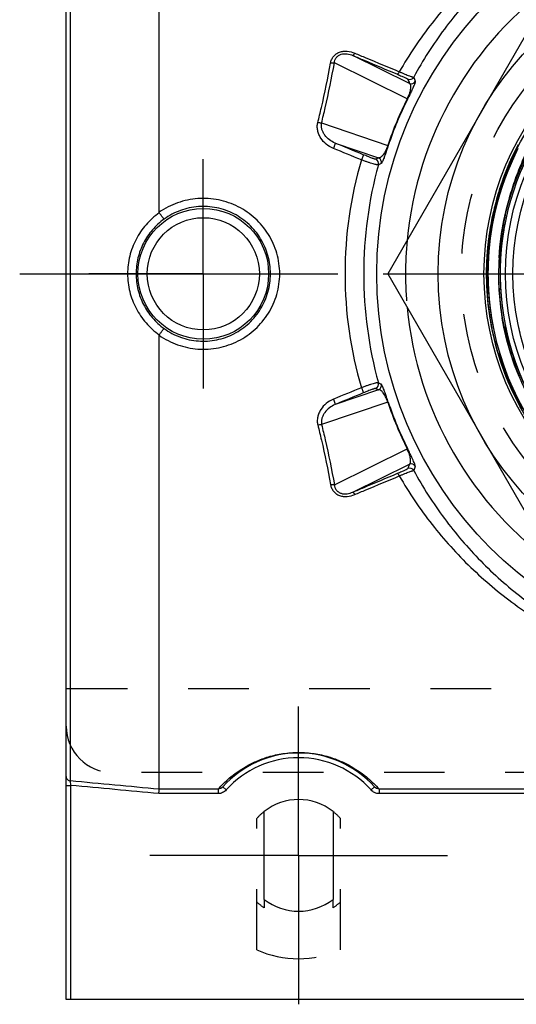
# Model space of a CAD drawing. Header units: millimetres. Extents: x 420 to 580, y 417 to 583.
# Tile 1 of 5: x 420 to 473, y 422 to 527. Entities that reach past the tile are written whole.
import ezdxf

# ---------------------------------------------------------------- set-up
doc = ezdxf.new("R2010")
doc.units = ezdxf.units.MM
doc.header["$LTSCALE"] = 65.185185
doc.linetypes.add('CENTER', pattern=[0.6, 0.375, -0.075, 0.075, -0.075])
doc.linetypes.add('HIDDEN', pattern=[0.2, 0.1, -0.1])
for name, color, linetype in [('ACHSEN_S', 7, 'CONTINUOUS'), ('FASEN', 7, 'CONTINUOUS'), ('FLAECHEN', 7, 'CONTINUOUS'), ('KOERPER', 7, 'CONTINUOUS'), ('KONST.EL_MIT_GEO', 7, 'CONTINUOUS')]:
    doc.layers.add(name, color=color, linetype=linetype)

msp = doc.modelspace()

# ---------------------------------------------------------------- linework, layer by layer
at = {"layer": 'ACHSEN_S', "color": 2, "linetype": 'CENTER'}
msp.add_line((420, 500), (580, 500), dxfattribs=at)
at = {"layer": 'FASEN', "color": 7, "linetype": 'Continuous'}
msp.add_circle((500, 500), 41.6, dxfattribs=at)
for start, end in [(125.3802, 174.6199), (185.3801, 234.6198)]:
    msp.add_arc((500, 500), 38.5, start, end, dxfattribs=at)
at = {"layer": 'FASEN', "color": 8, "linetype": 'HIDDEN'}
msp.add_arc((500, 500), 38.5, 174.6199, 185.3801, dxfattribs=at)
at = {"layer": 'FLAECHEN', "color": 2, "linetype": 'CENTER'}
for q in [(439.75, 512.32), (427.43, 500), (439.75, 487.68), (452.07, 500)]:
    msp.add_line((439.75, 500), q, dxfattribs=at)
at = {"layer": 'FLAECHEN', "color": 7, "linetype": 'Continuous'}
msp.add_circle((500, 500), 26.95, dxfattribs=at)
at = {"layer": 'KOERPER', "color": 8, "linetype": 'HIDDEN'}
for p, q in [((445.5, 427.36), (445.5, 441.47)), ((454.5, 427.36), (454.5, 441.47)), ((446.3, 432.78), (446.3, 431.88)), ((453.7, 431.88), (453.7, 432.78))]:
    msp.add_line(p, q, dxfattribs=at)
at = {"layer": 'KOERPER', "color": 7, "linetype": 'Continuous'}
for p, q in [((446.3, 432.78), (446.3, 442.22)), ((453.7, 442.22), (453.7, 432.78))]:
    msp.add_line(p, q, dxfattribs=at)
for start, end in [(51.9269, 128.0731), (231.9269, 308.0731)]:
    msp.add_arc((450, 437.5), 6, start, end, dxfattribs=at)
at = {"layer": 'KOERPER', "color": 8, "linetype": 'HIDDEN'}
for radius, start, end in [(6, 128.0731, 138.5904), (6, 41.4096, 51.9269), (6.73, 228.0214, 236.6367), (6.73, 303.3633, 311.9786)]:
    msp.add_arc((450, 437.5), radius, start, end, dxfattribs=at)
at = {"layer": 'KONST.EL_MIT_GEO', "color": 7, "linetype": 'Continuous'}
for p, q in [((425, 422), (425, 578)), ((425.46, 445.5), (425.46, 554.5)), ((435, 506.61), (435, 555.39)), ((479.79, 535), (459.59, 500)), ((461.92, 520.46), (455.84, 523.46)), ((461.67, 518.82), (453.85, 522.68)), ((452.47, 516.21), (459.59, 513.8)), ((453.93, 514.05), (458.6, 512.46)), ((459.59, 500), (479.79, 465)), ((435, 444.61), (435, 493.39)), ((458.6, 487.54), (453.93, 485.95)), ((459.59, 486.2), (452.47, 483.79)), ((453.85, 477.32), (461.67, 481.18)), ((455.84, 476.54), (461.92, 479.54)), ((425.5, 445.03), (425.46, 445.5)), ((425, 445.03), (425.5, 445.03)), ((425.5, 422), (425.5, 445.03)), ((441.35, 444.61), (435, 444.61)), ((441.35, 444.61), (441.35, 444.14)), ((441.84, 444.87), (442.21, 444.54)), ((458.16, 444.87), (457.79, 444.54)), ((541.35, 444.61), (458.65, 444.61)), ((458.65, 444.61), (458.65, 444.14)), ((441.35, 444.14), (434.98, 444.14)), ((541.35, 444.14), (458.65, 444.14)), ((575, 422), (425, 422))]:
    msp.add_line(p, q, dxfattribs=at)
at = {"layer": 'KONST.EL_MIT_GEO', "color": 8, "linetype": 'HIDDEN'}
for p, q in [((472.39, 511.23), (472.17, 510.67)), ((472.59, 511.71), (472.36, 511.16)), ((472.01, 510.25), (471.81, 509.69)), ((472.19, 510.74), (471.98, 510.18)), ((471.66, 509.25), (471.49, 508.69)), ((471.83, 509.75), (471.64, 509.19)), ((471.35, 508.25), (471.2, 507.68)), ((471.5, 508.75), (471.34, 508.19)), ((471.08, 507.23), (470.95, 506.66)), ((471.21, 507.74), (471.07, 507.17)), ((470.84, 506.21), (470.73, 505.64)), ((470.96, 506.72), (470.83, 506.15)), ((470.64, 505.18), (470.55, 504.6)), ((470.74, 505.69), (470.63, 505.12)), ((470.48, 504.14), (470.4, 503.56)), ((470.56, 504.66), (470.47, 504.08)), ((470.35, 503.09), (470.3, 502.52)), ((470.41, 503.62), (470.35, 503.04)), ((470.26, 502.05), (470.23, 501.47)), ((470.3, 502.57), (470.26, 502)), ((470.21, 500.99), (470.19, 500.42)), ((470.23, 501.52), (470.21, 500.95)), ((470.19, 500.47), (470.19, 499.9)), ((470.19, 499.94), (470.2, 499.38)), ((470.2, 499.42), (470.21, 498.85)), ((470.21, 498.89), (470.24, 498.33)), ((470.24, 498.37), (470.27, 497.8)), ((470.27, 497.84), (470.32, 497.28)), ((470.31, 497.32), (470.37, 496.76)), ((470.36, 496.79), (470.43, 496.24)), ((470.43, 496.27), (470.5, 495.72)), ((470.5, 495.75), (470.58, 495.2)), ((470.57, 495.23), (470.67, 494.68)), ((470.66, 494.71), (470.77, 494.17)), ((470.76, 494.2), (470.87, 493.65)), ((470.87, 493.68), (470.99, 493.14)), ((470.98, 493.17), (471.12, 492.63)), ((471.11, 492.66), (471.25, 492.13)), ((471.24, 492.15), (471.39, 491.62)), ((471.39, 491.64), (471.54, 491.12)), ((471.54, 491.14), (471.71, 490.62)), ((471.7, 490.64), (471.88, 490.12)), ((471.87, 490.14), (472.05, 489.63)), ((472.05, 489.65), (472.24, 489.14)), ((472.23, 489.15), (472.44, 488.65)), ((472.43, 488.67), (472.64, 488.17)), ((472.63, 488.18), (472.85, 487.69)), ((472.85, 487.7), (473.07, 487.21)), ((473.07, 487.22), (473.3, 486.74)), ((473.3, 486.75), (473.54, 486.27)), ((575, 455.4), (425, 455.4)), ((570, 446.4), (430, 446.4))]:
    msp.add_line(p, q, dxfattribs=at)
at = {"layer": 'KONST.EL_MIT_GEO', "color": 2, "linetype": 'CENTER'}
for q in [(450, 453.5), (434, 437.5), (466, 437.5), (450, 421.5)]:
    msp.add_line((450, 437.5), q, dxfattribs=at)
at = {"layer": 'KONST.EL_MIT_GEO', "color": 8, "linetype": 'HIDDEN'}
for points in [[(473.61, 513.87), (473.37, 513.4), (473.14, 512.93), (472.92, 512.46), (472.7, 511.98), (472.5, 511.5), (472.3, 511.01), (472.11, 510.52), (471.93, 510.03), (471.76, 509.53), (471.59, 509.04), (471.44, 508.53), (471.29, 508.03), (471.16, 507.52), (471.03, 507.01), (470.91, 506.5), (470.8, 505.99), (470.7, 505.48), (470.61, 504.96), (470.52, 504.44), (470.45, 503.92), (470.39, 503.4), (470.33, 502.88), (470.28, 502.36), (470.25, 501.83), (470.22, 501.31), (470.2, 500.79), (470.19, 500.26), (470.19, 499.74), (470.2, 499.21), (470.22, 498.69), (470.25, 498.16), (470.28, 497.64), (470.33, 497.12), (470.39, 496.6)], [(473.48, 513.62), (473.25, 513.15), (473.02, 512.67), (472.8, 512.2), (472.56, 511.65)], [(473.45, 513.55), (473.21, 513.08), (472.99, 512.61), (472.77, 512.13)], [(470.39, 496.6), (470.45, 496.08), (470.52, 495.56), (470.61, 495.04), (470.7, 494.52), (470.8, 494.01), (470.91, 493.49), (471.03, 492.98), (471.16, 492.47), (471.29, 491.97), (471.44, 491.46), (471.59, 490.96), (471.76, 490.46), (471.93, 489.97), (472.11, 489.48), (472.3, 488.99), (472.5, 488.5), (472.7, 488.02), (472.92, 487.54), (473.14, 487.07), (473.37, 486.6), (473.62, 486.12)]]:
    msp.add_lwpolyline(points, dxfattribs=at)
at = {"layer": 'KONST.EL_MIT_GEO', "color": 7, "linetype": 'Continuous'}
for centre, radius in [((500, 500), 35), ((500, 500), 30.06), ((500, 500), 27.75), ((439.75, 500), 7.03), ((439.75, 500), 6.03)]:
    msp.add_circle(centre, radius, dxfattribs=at)
at = {"layer": 'KONST.EL_MIT_GEO', "color": 8, "linetype": 'HIDDEN'}
for radius in [32.5, 29.73, 28.5, 26.95]:
    msp.add_circle((500, 500), radius, dxfattribs=at)
at = {"layer": 'KONST.EL_MIT_GEO', "color": 7, "linetype": 'Continuous'}
for centre, radius, start, end in [((500, 500), 28.5, 49.4615, 230.5666), ((500, 500), 28.33, 90, 224.8052), ((461.95, 521.38), 0.5, 247.5713, 330.5979), ((585.28, 563.66), 130.71, 199.0844, 199.2975), ((462.11, 520.92), 0.5, 247.572, 331.0233), ((583.3, 563.75), 128.2, 199.4117, 199.6278), ((497.79, 500.92), 40.31, 153.6366, 161.3634), ((497.38, 501.08), 39.82, 153.6336, 161.3664), ((500, 500), 29.64, 152.9936, 240.6349), ((498.29, 499.99), 43.3, 163.573, 179.9931), ((515.19, 394.89), 130.48, 115.7024, 115.8562), ((458.09, 511.85), 0.5, 344.2846, 67.4277), ((458.41, 512), 0.5, 343.9774, 67.4272), ((501.18, 500), 44.18, 164.6283, 180.0012), ((513.73, 396.23), 127.98, 115.372, 115.5281), ((498.29, 500.01), 43.3, 180.0069, 196.427), ((501.18, 500), 44.18, 179.9988, 195.3718), ((458.09, 488.15), 0.5, 292.5723, 15.7154), ((513.73, 603.77), 127.98, 244.4719, 244.628), ((458.41, 488), 0.5, 292.5728, 16.0226), ((515.19, 605.11), 130.48, 244.1438, 244.2976), ((497.79, 499.08), 40.31, 198.6366, 206.3634), ((497.38, 498.92), 39.82, 198.6336, 206.3664), ((585.28, 436.34), 130.71, 160.7025, 160.9156), ((462.11, 479.08), 0.5, 28.9776, 112.4273), ((583.3, 436.25), 128.2, 160.3722, 160.5883), ((461.95, 478.62), 0.5, 29.4028, 112.4279), ((450, 437.5), 11, 42.0972, 137.9028), ((450, 437.5), 10.5, 42.0972, 137.9028)]:
    msp.add_arc(centre, radius, start, end, dxfattribs=at)
at = {"layer": 'KONST.EL_MIT_GEO', "color": 8, "linetype": 'HIDDEN'}
for centre, radius, start, end in [((500, 500), 28.5, 49.4615, 318.2048), ((500, 500), 28.33, 91.1642, 224.4532), ((500, 500), 29.64, 152.9936, 39.4), ((500, 500), 29.64, 152.9936, 355.8267), ((500, 500), 29.64, 152.9936, 218.3189), ((500, 500), 28.5, 179.0585, 318.2373), ((430, 451.4), 5, 180, 270), ((450, 437.5), 11.1, 246.0734, 293.9266)]:
    msp.add_arc(centre, radius, start, end, dxfattribs=at)
at = {"layer": 'KONST.EL_MIT_GEO', "color": 7, "linetype": 'Continuous'}
for points, knots in [([(478.48, 538.81), (476.66, 537.83), (473.17, 535.63), (468.41, 531.64), (464.22, 527.01), (461.88, 523.54), (460.83, 521.72)], [0, 0, 0, 0, 0.248883, 0.496642, 0.746239, 1, 1, 1, 1]), ([(479.01, 538.12), (477.28, 537.14), (473.96, 534.92), (469.48, 530.94), (465.55, 526.35), (463.36, 522.93), (462.38, 521.14)], [0, 0, 0, 0, 0.248146, 0.495513, 0.74532, 1, 1, 1, 1]), ([(453.44, 522.65), (453.46, 522.78), (453.54, 523.03), (453.74, 523.37), (454.03, 523.65), (454.4, 523.84), (454.81, 523.93), (455.37, 523.93), (455.78, 523.82), (456.03, 523.72)], [0, 0, 0, 0, 0.119251, 0.239845, 0.362876, 0.488701, 0.616534, 0.745085, 1, 1, 1, 1]), ([(453.85, 522.68), (453.86, 522.77), (453.9, 522.97), (454.04, 523.24), (454.27, 523.46), (454.57, 523.6), (454.9, 523.66), (455.33, 523.63), (455.64, 523.54), (455.84, 523.46)], [0, 0, 0, 0, 0.115741, 0.234562, 0.358421, 0.487069, 0.617576, 0.747257, 1, 1, 1, 1]), ([(455.84, 523.46), (455.85, 523.46), (455.86, 523.46), (455.89, 523.48), (455.93, 523.53), (455.98, 523.61), (456.01, 523.68), (456.03, 523.72)], [0, 0, 0, 0, 0.04342, 0.108536, 0.316163, 0.620618, 1, 1, 1, 1]), ([(455.84, 523.46), (456.24, 523.29), (457.84, 522.62), (459.44, 521.94), (460.64, 521.44)], [0, 0, 0, 0, 0.249746, 1, 1, 1, 1]), ([(456.03, 523.72), (456.43, 523.55), (458.03, 522.88), (459.63, 522.22), (460.83, 521.72)], [0, 0, 0, 0, 0.24975, 1, 1, 1, 1]), ([(452.06, 516.24), (452.2, 516.78), (452.71, 518.91), (453.16, 521.05), (453.44, 522.65)], [0, 0, 0, 0, 0.253683, 1, 1, 1, 1]), ([(452.47, 516.21), (452.61, 516.76), (453.12, 518.9), (453.56, 521.06), (453.85, 522.68)], [0, 0, 0, 0, 0.253683, 1, 1, 1, 1]), ([(453.85, 522.68), (453.82, 522.66), (453.76, 522.65), (453.63, 522.63), (453.52, 522.64), (453.44, 522.65)], [0, 0, 0, 0, 0.19957, 0.439695, 1, 1, 1, 1]), ([(460.64, 521.44), (460.64, 521.44), (460.65, 521.44), (460.68, 521.47), (460.72, 521.52), (460.77, 521.61), (460.81, 521.68), (460.83, 521.72)], [0, 0, 0, 0, 0.040318, 0.104065, 0.312147, 0.618859, 1, 1, 1, 1]), ([(460.83, 521.72), (460.93, 521.67), (461.13, 521.59), (461.41, 521.47), (461.67, 521.36), (461.9, 521.28), (462.06, 521.22), (462.17, 521.18), (462.24, 521.16), (462.29, 521.15), (462.33, 521.14), (462.36, 521.13), (462.38, 521.13), (462.38, 521.14)], [0, 0, 0, 0, 0.200069, 0.387955, 0.557778, 0.704526, 0.82426, 0.873084, 0.914198, 0.947437, 0.972718, 0.990093, 1, 1, 1, 1]), ([(460.64, 521.44), (460.71, 521.41), (460.86, 521.34), (461.08, 521.25), (461.27, 521.17), (461.43, 521.09), (461.55, 521.04), (461.63, 521), (461.67, 520.97), (461.71, 520.96), (461.73, 520.94), (461.75, 520.93), (461.75, 520.92), (461.76, 520.92)], [0, 0, 0, 0, 0.20441, 0.395682, 0.567381, 0.714306, 0.832723, 0.880466, 0.920314, 0.952163, 0.97598, 0.991822, 1, 1, 1, 1]), ([(462.54, 520.68), (462.55, 520.67), (462.55, 520.66), (462.54, 520.62), (462.52, 520.54), (462.48, 520.42), (462.41, 520.25), (462.31, 520.01), (462.16, 519.69), (461.96, 519.27), (461.8, 518.95), (461.71, 518.77)], [0, 0, 0, 0, 0.008675, 0.021414, 0.060887, 0.121652, 0.207809, 0.326008, 0.487743, 0.711663, 1, 1, 1, 1]), ([(461.92, 520.46), (462.03, 520.38), (462.06, 520.14), (462.04, 519.86), (461.98, 519.6), (461.87, 519.24), (461.75, 518.97), (461.67, 518.82)], [0, 0, 0, 0, 0.24188, 0.348687, 0.491907, 0.69766, 1, 1, 1, 1]), ([(461.67, 518.82), (461.68, 518.81), (461.69, 518.8), (461.71, 518.78), (461.71, 518.77), (461.71, 518.77)], [0, 0, 0, 0, 0.662116, 0.866946, 1, 1, 1, 1]), ([(453.74, 513.47), (453.46, 513.58), (452.95, 513.89), (452.45, 514.45), (452.18, 514.97), (452.04, 515.38), (451.99, 515.82), (452.03, 516.11), (452.06, 516.24)], [0, 0, 0, 0, 0.253465, 0.504499, 0.629307, 0.753379, 0.876837, 1, 1, 1, 1]), ([(452.47, 516.21), (452.45, 516.21), (452.39, 516.2), (452.25, 516.21), (452.14, 516.23), (452.06, 516.24)], [0, 0, 0, 0, 0.190072, 0.428614, 1, 1, 1, 1]), ([(453.93, 514.05), (453.71, 514.14), (453.29, 514.38), (452.87, 514.8), (452.63, 515.2), (452.5, 515.52), (452.44, 515.87), (452.45, 516.1), (452.47, 516.21)], [0, 0, 0, 0, 0.254944, 0.505661, 0.629887, 0.75336, 0.876474, 1, 1, 1, 1]), ([(453.93, 514.05), (453.93, 514.05), (453.93, 514.04), (453.93, 514.03), (453.93, 514.01), (453.92, 513.98), (453.91, 513.93), (453.88, 513.85), (453.85, 513.77), (453.81, 513.64), (453.77, 513.54), (453.74, 513.47)], [0, 0, 0, 0, 0.011258, 0.030583, 0.058765, 0.095769, 0.194808, 0.323473, 0.475837, 0.644756, 1, 1, 1, 1]), ([(459.59, 513.8), (459.54, 513.63), (459.43, 513.36), (459.26, 513.02), (459.11, 512.8), (458.94, 512.59), (458.74, 512.44), (458.6, 512.46)], [0, 0, 0, 0, 0.302339, 0.508092, 0.651313, 0.75812, 1, 1, 1, 1]), ([(459.65, 513.81), (459.59, 513.61), (459.47, 513.28), (459.32, 512.83), (459.2, 512.5), (459.1, 512.26), (459.03, 512.09), (458.97, 511.98), (458.93, 511.91), (458.91, 511.87), (458.9, 511.86), (458.89, 511.86)], [0, 0, 0, 0, 0.288337, 0.512256, 0.673991, 0.792191, 0.878348, 0.939113, 0.978586, 0.991325, 1, 1, 1, 1]), ([(459.59, 513.8), (459.6, 513.8), (459.62, 513.8), (459.65, 513.8), (459.65, 513.8), (459.65, 513.81)], [0, 0, 0, 0, 0.662118, 0.866947, 1, 1, 1, 1]), ([(474.77, 484.13), (474.09, 485.21), (472.86, 487.47), (471.49, 491.06), (470.59, 494.81), (470.18, 498.64), (470.28, 502.48), (470.88, 506.29), (471.96, 509.98), (473, 512.33), (473.59, 513.46)], [0, 0, 0, 0, 0.124997, 0.249999, 0.375, 0.500001, 0.625002, 0.750002, 0.875002, 1, 1, 1, 1]), ([(456.96, 512.8), (456.96, 512.8), (456.96, 512.8), (456.96, 512.79), (456.96, 512.77), (456.95, 512.74), (456.93, 512.69), (456.91, 512.61), (456.88, 512.53), (456.85, 512.44), (456.81, 512.34), (456.78, 512.27), (456.76, 512.24)], [0, 0, 0, 0, 0.010769, 0.029772, 0.057684, 0.094433, 0.192997, 0.321284, 0.473486, 0.642612, 0.820858, 1, 1, 1, 1]), ([(458.58, 511.71), (458.57, 511.71), (458.55, 511.7), (458.52, 511.7), (458.47, 511.71), (458.41, 511.72), (458.33, 511.73), (458.19, 511.76), (458, 511.82), (457.73, 511.9), (457.43, 512), (457.1, 512.11), (456.88, 512.2), (456.76, 512.24)], [0, 0, 0, 0, 0.010432, 0.028321, 0.054463, 0.088899, 0.131443, 0.181792, 0.304275, 0.452475, 0.621617, 0.806171, 1, 1, 1, 1]), ([(458.29, 512.31), (458.28, 512.31), (458.27, 512.31), (458.25, 512.31), (458.21, 512.32), (458.17, 512.34), (458.11, 512.36), (458.04, 512.38), (457.96, 512.41), (457.84, 512.45), (457.67, 512.52), (457.45, 512.6), (457.21, 512.7), (457.04, 512.77), (456.96, 512.8)], [0, 0, 0, 0, 0.008375, 0.025369, 0.051069, 0.085291, 0.127754, 0.178105, 0.235933, 0.300773, 0.449375, 0.619197, 0.804782, 1, 1, 1, 1]), ([(447.97, 500), (447.97, 500.37), (447.91, 501.12), (447.68, 502.21), (447.3, 503.27), (446.77, 504.25), (446.12, 505.16), (445.34, 505.97), (444.47, 506.66), (443.19, 507.42), (441.41, 508.04), (439.16, 508.18), (436.95, 507.72), (435.61, 507.03), (435, 506.61)], [0, 0, 0, 0, 0.062632, 0.125244, 0.187822, 0.25036, 0.312867, 0.375361, 0.437861, 0.500387, 0.625268, 0.750255, 0.8752, 1, 1, 1, 1]), ([(446.97, 500), (446.97, 500.66), (446.79, 501.98), (445.99, 503.82), (444.73, 505.37), (443.09, 506.52), (441.21, 507.18), (439.21, 507.31), (437.25, 506.89), (436.07, 506.26), (435.54, 505.88)], [0, 0, 0, 0, 0.125146, 0.250124, 0.374945, 0.499791, 0.624815, 0.749976, 0.875082, 1, 1, 1, 1]), ([(435.01, 506.56), (434.49, 506.19), (433.54, 505.32), (432.45, 503.73), (431.76, 501.92), (431.61, 500.64), (431.61, 500)], [0, 0, 0, 0, 0.250024, 0.500018, 0.750002, 1, 1, 1, 1]), ([(435.54, 505.88), (435.07, 505.55), (434.22, 504.77), (433.26, 503.33), (432.66, 501.72), (432.52, 500.57), (432.52, 500)], [0, 0, 0, 0, 0.250012, 0.499997, 0.749985, 1, 1, 1, 1]), ([(435.54, 505.88), (435.54, 505.88), (435.53, 505.88), (435.52, 505.89), (435.51, 505.91), (435.49, 505.93), (435.46, 505.96), (435.43, 506.01), (435.37, 506.08), (435.29, 506.18), (435.21, 506.3), (435.11, 506.42), (435.05, 506.51), (435.01, 506.56)], [0, 0, 0, 0, 0.008491, 0.025456, 0.050957, 0.084853, 0.126906, 0.176808, 0.298614, 0.44662, 0.616362, 0.802701, 1, 1, 1, 1]), ([(431.61, 500), (431.61, 499.36), (431.76, 498.08), (432.45, 496.27), (433.54, 494.68), (434.49, 493.81), (435.01, 493.44)], [0, 0, 0, 0, 0.249998, 0.499982, 0.749976, 1, 1, 1, 1]), ([(432.52, 500), (432.52, 499.43), (432.66, 498.28), (433.26, 496.67), (434.22, 495.23), (435.07, 494.45), (435.54, 494.12)], [0, 0, 0, 0, 0.250015, 0.500003, 0.749988, 1, 1, 1, 1]), ([(435, 493.39), (435.61, 492.97), (436.95, 492.28), (439.16, 491.82), (441.41, 491.96), (443.19, 492.58), (444.47, 493.34), (445.34, 494.03), (446.12, 494.84), (446.77, 495.75), (447.3, 496.73), (447.68, 497.79), (447.91, 498.88), (447.97, 499.63), (447.97, 500)], [0, 0, 0, 0, 0.1248, 0.249745, 0.374732, 0.499613, 0.562139, 0.624639, 0.687133, 0.74964, 0.812178, 0.874756, 0.937368, 1, 1, 1, 1]), ([(435.54, 494.12), (436.07, 493.74), (437.25, 493.11), (439.21, 492.69), (441.21, 492.82), (443.09, 493.48), (444.73, 494.63), (445.99, 496.18), (446.79, 498.02), (446.97, 499.34), (446.97, 500)], [0, 0, 0, 0, 0.124918, 0.250024, 0.375185, 0.500209, 0.625055, 0.749876, 0.874854, 1, 1, 1, 1]), ([(435.01, 493.44), (435.05, 493.49), (435.11, 493.58), (435.21, 493.7), (435.29, 493.82), (435.37, 493.92), (435.43, 493.99), (435.46, 494.04), (435.49, 494.07), (435.51, 494.09), (435.52, 494.11), (435.53, 494.12), (435.54, 494.12), (435.54, 494.12)], [0, 0, 0, 0, 0.197299, 0.383638, 0.55338, 0.701387, 0.823192, 0.873094, 0.915147, 0.949043, 0.974545, 0.991509, 1, 1, 1, 1]), ([(458.58, 488.29), (458.57, 488.29), (458.55, 488.3), (458.52, 488.3), (458.47, 488.29), (458.41, 488.28), (458.33, 488.27), (458.19, 488.24), (458, 488.18), (457.73, 488.1), (457.43, 488), (457.1, 487.89), (456.88, 487.8), (456.76, 487.76)], [0, 0, 0, 0, 0.010432, 0.02832, 0.054461, 0.088897, 0.131441, 0.181789, 0.304273, 0.452473, 0.621615, 0.80617, 1, 1, 1, 1]), ([(459.65, 486.19), (459.59, 486.39), (459.47, 486.72), (459.32, 487.17), (459.2, 487.5), (459.1, 487.74), (459.03, 487.91), (458.97, 488.02), (458.93, 488.09), (458.91, 488.13), (458.9, 488.14), (458.89, 488.14)], [0, 0, 0, 0, 0.288337, 0.512256, 0.673991, 0.792191, 0.878348, 0.939114, 0.978586, 0.991325, 1, 1, 1, 1]), ([(456.76, 487.76), (456.78, 487.73), (456.81, 487.66), (456.85, 487.56), (456.88, 487.47), (456.91, 487.39), (456.93, 487.31), (456.95, 487.26), (456.96, 487.23), (456.96, 487.21), (456.96, 487.2), (456.96, 487.2), (456.96, 487.2)], [0, 0, 0, 0, 0.179142, 0.357388, 0.526514, 0.678716, 0.807003, 0.905567, 0.942316, 0.970228, 0.989231, 1, 1, 1, 1]), ([(458.29, 487.69), (458.28, 487.69), (458.27, 487.69), (458.25, 487.69), (458.21, 487.68), (458.17, 487.66), (458.11, 487.64), (458.04, 487.62), (457.96, 487.59), (457.84, 487.55), (457.67, 487.48), (457.45, 487.4), (457.21, 487.3), (457.04, 487.23), (456.96, 487.2)], [0, 0, 0, 0, 0.008375, 0.025369, 0.051069, 0.085291, 0.127754, 0.178105, 0.235933, 0.300773, 0.449375, 0.619197, 0.804782, 1, 1, 1, 1]), ([(459.59, 486.2), (459.54, 486.37), (459.43, 486.64), (459.26, 486.98), (459.11, 487.2), (458.94, 487.41), (458.74, 487.56), (458.6, 487.54)], [0, 0, 0, 0, 0.302339, 0.508092, 0.651312, 0.75812, 1, 1, 1, 1]), ([(453.74, 486.53), (453.46, 486.42), (452.95, 486.11), (452.45, 485.55), (452.18, 485.03), (452.04, 484.62), (451.99, 484.18), (452.03, 483.89), (452.06, 483.76)], [0, 0, 0, 0, 0.253465, 0.504499, 0.629307, 0.753379, 0.876837, 1, 1, 1, 1]), ([(453.93, 485.95), (453.71, 485.86), (453.29, 485.62), (452.87, 485.2), (452.63, 484.8), (452.5, 484.48), (452.44, 484.13), (452.45, 483.9), (452.47, 483.79)], [0, 0, 0, 0, 0.254944, 0.505661, 0.629887, 0.75336, 0.876474, 1, 1, 1, 1]), ([(453.74, 486.53), (453.77, 486.46), (453.81, 486.36), (453.85, 486.23), (453.88, 486.15), (453.91, 486.07), (453.92, 486.02), (453.93, 485.99), (453.93, 485.97), (453.93, 485.96), (453.93, 485.95), (453.93, 485.95)], [0, 0, 0, 0, 0.355244, 0.524163, 0.676527, 0.805192, 0.904231, 0.941235, 0.969417, 0.988742, 1, 1, 1, 1]), ([(459.65, 486.19), (459.65, 486.2), (459.65, 486.2), (459.62, 486.2), (459.6, 486.2), (459.59, 486.2)], [0, 0, 0, 0, 0.133053, 0.337882, 1, 1, 1, 1]), ([(452.06, 483.76), (452.14, 483.77), (452.25, 483.79), (452.39, 483.8), (452.45, 483.79), (452.47, 483.79)], [0, 0, 0, 0, 0.571386, 0.809928, 1, 1, 1, 1]), ([(452.06, 483.76), (452.2, 483.22), (452.71, 481.09), (453.16, 478.95), (453.44, 477.35)], [0, 0, 0, 0, 0.253683, 1, 1, 1, 1]), ([(452.47, 483.79), (452.61, 483.24), (453.12, 481.1), (453.56, 478.94), (453.85, 477.32)], [0, 0, 0, 0, 0.253683, 1, 1, 1, 1]), ([(461.71, 481.23), (461.71, 481.23), (461.71, 481.22), (461.69, 481.2), (461.68, 481.19), (461.67, 481.18)], [0, 0, 0, 0, 0.133054, 0.337884, 1, 1, 1, 1]), ([(461.92, 479.54), (462.03, 479.62), (462.06, 479.86), (462.04, 480.14), (461.98, 480.4), (461.87, 480.76), (461.75, 481.03), (461.67, 481.18)], [0, 0, 0, 0, 0.24188, 0.348687, 0.491908, 0.697661, 1, 1, 1, 1]), ([(462.54, 479.32), (462.55, 479.33), (462.55, 479.34), (462.54, 479.38), (462.52, 479.46), (462.48, 479.58), (462.41, 479.75), (462.31, 479.99), (462.16, 480.31), (461.96, 480.73), (461.8, 481.05), (461.71, 481.23)], [0, 0, 0, 0, 0.008675, 0.021414, 0.060886, 0.121652, 0.207809, 0.326008, 0.487743, 0.711663, 1, 1, 1, 1]), ([(455.84, 476.54), (456.24, 476.71), (457.84, 477.38), (459.44, 478.06), (460.64, 478.56)], [0, 0, 0, 0, 0.249746, 1, 1, 1, 1]), ([(456.03, 476.28), (456.43, 476.45), (458.03, 477.12), (459.63, 477.78), (460.83, 478.28)], [0, 0, 0, 0, 0.24975, 1, 1, 1, 1]), ([(460.64, 478.56), (460.71, 478.59), (460.86, 478.66), (461.08, 478.75), (461.27, 478.83), (461.43, 478.91), (461.55, 478.96), (461.63, 479), (461.67, 479.03), (461.71, 479.04), (461.73, 479.06), (461.75, 479.07), (461.75, 479.08), (461.76, 479.08)], [0, 0, 0, 0, 0.20441, 0.395682, 0.567381, 0.714306, 0.832723, 0.880466, 0.920314, 0.952163, 0.97598, 0.991822, 1, 1, 1, 1]), ([(460.83, 478.28), (460.81, 478.32), (460.77, 478.39), (460.72, 478.48), (460.68, 478.53), (460.65, 478.56), (460.64, 478.56), (460.64, 478.56)], [0, 0, 0, 0, 0.381141, 0.687853, 0.895935, 0.959682, 1, 1, 1, 1]), ([(460.83, 478.28), (460.93, 478.33), (461.13, 478.41), (461.41, 478.53), (461.67, 478.64), (461.9, 478.72), (462.06, 478.78), (462.17, 478.82), (462.24, 478.84), (462.29, 478.85), (462.33, 478.86), (462.36, 478.87), (462.38, 478.87), (462.38, 478.86)], [0, 0, 0, 0, 0.20007, 0.387956, 0.55778, 0.704527, 0.824262, 0.873085, 0.914199, 0.947438, 0.972719, 0.990094, 1, 1, 1, 1]), ([(460.83, 478.28), (461.88, 476.46), (464.22, 472.99), (468.41, 468.36), (473.17, 464.37), (476.66, 462.17), (478.48, 461.19)], [0, 0, 0, 0, 0.253761, 0.503358, 0.751117, 1, 1, 1, 1]), ([(462.38, 478.86), (463.36, 477.07), (465.55, 473.65), (469.48, 469.06), (473.96, 465.08), (477.28, 462.86), (479.01, 461.88)], [0, 0, 0, 0, 0.254679, 0.504487, 0.751854, 1, 1, 1, 1]), ([(453.44, 477.35), (453.52, 477.36), (453.63, 477.37), (453.76, 477.35), (453.82, 477.34), (453.85, 477.32)], [0, 0, 0, 0, 0.560305, 0.80043, 1, 1, 1, 1]), ([(453.44, 477.35), (453.46, 477.22), (453.54, 476.97), (453.74, 476.63), (454.03, 476.35), (454.4, 476.16), (454.81, 476.07), (455.37, 476.07), (455.78, 476.18), (456.03, 476.28)], [0, 0, 0, 0, 0.119251, 0.239845, 0.362876, 0.488701, 0.616534, 0.745085, 1, 1, 1, 1]), ([(453.85, 477.32), (453.86, 477.23), (453.9, 477.03), (454.04, 476.76), (454.27, 476.54), (454.57, 476.4), (454.9, 476.34), (455.33, 476.37), (455.64, 476.46), (455.84, 476.54)], [0, 0, 0, 0, 0.115741, 0.234562, 0.358421, 0.487069, 0.617576, 0.747257, 1, 1, 1, 1]), ([(456.03, 476.28), (456.01, 476.32), (455.98, 476.39), (455.93, 476.47), (455.89, 476.52), (455.86, 476.54), (455.85, 476.54), (455.84, 476.54)], [0, 0, 0, 0, 0.379382, 0.683837, 0.891464, 0.95658, 1, 1, 1, 1]), ([(441.35, 444.61), (441.72, 445.04), (442.62, 445.93), (444.02, 446.92), (445.46, 447.65), (446.8, 448.14), (448.34, 448.48), (450, 448.61), (451.66, 448.48), (453.2, 448.14), (454.54, 447.65), (455.98, 446.92), (457.38, 445.93), (458.28, 445.04), (458.65, 444.61)], [0, 0, 0, 0, 0.085875, 0.194416, 0.259426, 0.332611, 0.413684, 0.5, 0.586316, 0.667389, 0.740574, 0.805584, 0.914125, 1, 1, 1, 1]), ([(425, 445.97), (425, 445.91), (425.02, 445.79), (425.12, 445.64), (425.28, 445.54), (425.4, 445.51), (425.46, 445.5)], [0, 0, 0, 0, 0.242838, 0.48976, 0.74258, 1, 1, 1, 1]), ([(434.98, 444.14), (434.98, 444.19), (434.98, 444.29), (434.99, 444.42), (435, 444.52), (435, 444.58), (435, 444.6), (435, 444.61)], [0, 0, 0, 0, 0.319523, 0.609669, 0.843706, 0.932659, 1, 1, 1, 1]), ([(441.84, 444.87), (441.78, 444.81), (441.63, 444.68), (441.45, 444.62), (441.35, 444.61)], [0, 0, 0, 0, 0.497437, 1, 1, 1, 1]), ([(442.21, 444.54), (442.1, 444.42), (441.84, 444.22), (441.51, 444.14), (441.35, 444.14)], [0, 0, 0, 0, 0.5004, 1, 1, 1, 1]), ([(458.65, 444.14), (458.49, 444.14), (458.16, 444.22), (457.9, 444.42), (457.79, 444.54)], [0, 0, 0, 0, 0.4996, 1, 1, 1, 1]), ([(458.65, 444.61), (458.55, 444.62), (458.37, 444.68), (458.22, 444.81), (458.16, 444.87)], [0, 0, 0, 0, 0.502563, 1, 1, 1, 1])]:
    msp.add_open_spline(points, degree=3, knots=knots, dxfattribs=at)
at = {"layer": 'KONST.EL_MIT_GEO', "color": 8, "linetype": 'HIDDEN'}
for points, knots in [([(472.63, 507.96), (472.99, 509.3), (473.9, 511.94), (475.82, 515.65), (478.26, 519.05), (481.16, 522.06), (484.47, 524.62), (488.11, 526.68), (492, 528.2), (494.72, 528.84), (496.09, 529.05)], [0, 0, 0, 0, 0.124997, 0.249996, 0.374994, 0.499994, 0.624994, 0.749996, 0.874997, 1, 1, 1, 1]), ([(474.26, 488.16), (473.56, 489.69), (472.41, 492.89), (471.7, 497.07), (471.58, 500.45), (471.71, 502.98), (472.05, 505.49), (472.42, 507.14), (472.63, 507.96)], [0, 0, 0, 0, 0.249875, 0.499753, 0.624813, 0.749873, 0.874935, 1, 1, 1, 1])]:
    msp.add_open_spline(points, degree=3, knots=knots, dxfattribs=at)
at = {"layer": 'KONST.EL_MIT_GEO', "color": 7, "linetype": 'Continuous'}
for points in [[(456.76, 512.24), (455.76, 512.65), (454.75, 513.06), (453.74, 513.47)], [(456.96, 512.8), (455.95, 513.22), (454.94, 513.63), (453.93, 514.05)], [(435.01, 506.56), (435, 506.57), (435, 506.59), (435, 506.61)], [(435, 493.39), (435, 493.41), (435, 493.43), (435.01, 493.44)], [(456.76, 487.76), (455.76, 487.35), (454.75, 486.94), (453.74, 486.53)], [(456.96, 487.2), (455.95, 486.78), (454.94, 486.37), (453.93, 485.95)], [(435, 444.61), (431.82, 444.91), (428.64, 445.21), (425.46, 445.5)], [(434.98, 444.14), (431.82, 444.44), (428.66, 444.73), (425.5, 445.03)]]:
    msp.add_open_spline(points, degree=3, dxfattribs=at)

doc.saveas('drawing.dxf')
